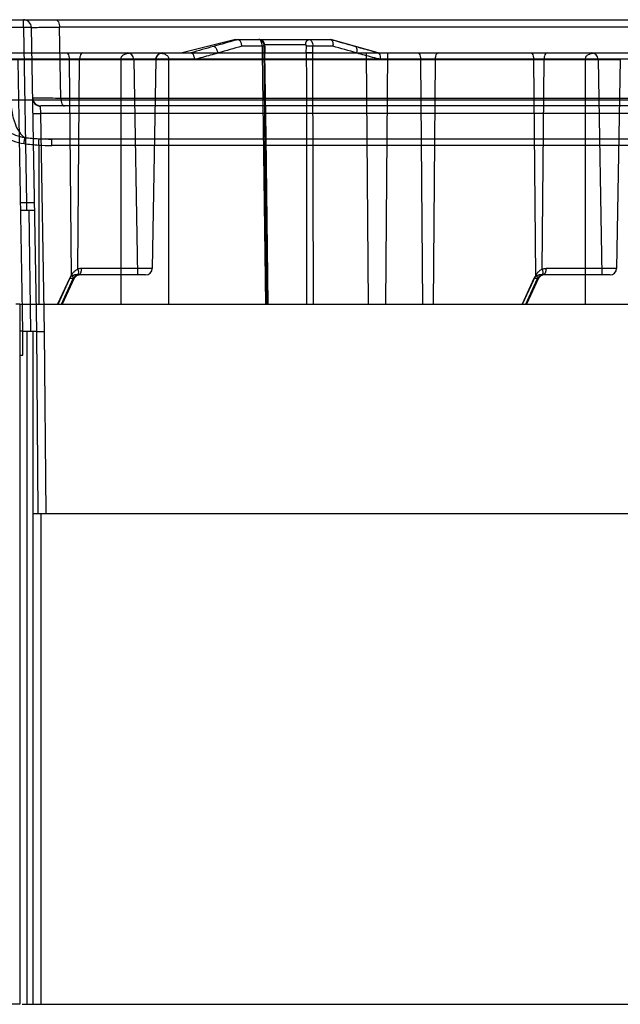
# Model space of a CAD drawing. Header units: millimetres. Extents: x 48 to 370, y 239 to 340.
# Tile 6 of 7: x 278 to 323, y 266 to 340. Entities that reach past the tile are written whole.
import ezdxf

# ---------------------------------------------------------------- set-up
doc = ezdxf.new("R2010")
doc.units = ezdxf.units.MM
doc.header["$LTSCALE"] = 37.523973
doc.layers.get('0').update_dxf_attribs({"linetype": 'CONTINUOUS'})

msp = doc.modelspace()

# ---------------------------------------------------------------- linework, layer by layer
at = {"color": 7}
for p, q in [((63.038, 339.86), (355.262, 339.86)), ((278, 339.281), (278, 339.86)), ((278, 339.281), (274.215, 339.281)), ((278, 339.281), (278.231, 326.039)), ((279, 316.36), (278.6, 339.271)), ((350.499, 339.291), (280.721, 339.291)), ((280.815, 333.929), (280.721, 339.291)), ((293.974, 338.36), (289.974, 337.36)), ((293.974, 338.36), (301.139, 338.36)), ((295.989, 337.86), (294.469, 337.86)), ((295.989, 337.86), (295.993, 337.36)), ((299.265, 337.964), (296.139, 337.964)), ((296.31, 318.41), (296.139, 337.964)), ((296.19, 337.864), (296.194, 337.364)), ((296.205, 337.363), (296.201, 337.863)), ((299.32, 337.357), (299.324, 337.864)), ((299.802, 337.36), (299.806, 337.86)), ((301.325, 337.86), (299.806, 337.86)), ((304.735, 337.356), (301.176, 338.355)), ((276.994, 337.36), (352.913, 337.36)), ((288.484, 337.32), (288.484, 337.36)), ((295.993, 337.36), (296.242, 318.41)), ((299.863, 318.41), (299.802, 337.36)), ((304.015, 318.41), (303.85, 337.36)), ((305.45, 337.36), (305.285, 318.41)), ((174.828, 336.869), (322.984, 336.869)), ((352.971, 336.886), (276.946, 336.886)), ((277.95, 316.36), (277.594, 336.771)), ((281.453, 336.869), (281.587, 320.507)), ((282.107, 321.051), (282.236, 336.869)), ((285.348, 336.878), (285.348, 318.41)), ((286.316, 336.869), (286.6, 320.61)), ((287.984, 336.869), (287.709, 321.101)), ((288.952, 318.41), (288.952, 336.878)), ((308.095, 318.41), (307.944, 336.869)), ((309.026, 336.869), (308.875, 318.41)), ((316.453, 336.869), (316.587, 320.507)), ((317.107, 321.051), (317.236, 336.869)), ((320.348, 336.878), (320.348, 318.41)), ((321.316, 336.869), (321.6, 320.61)), ((322.984, 336.869), (322.709, 321.101)), ((353.074, 333.798), (277.054, 333.798)), ((350.68, 333.929), (280.815, 333.929)), ((279.313, 332.781), (279.294, 333.339)), ((355.228, 333.36), (279.308, 333.36)), ((351.804, 332.781), (279.313, 332.781)), ((279.599, 316.349), (279.313, 332.781)), ((352.731, 330.86), (280.13, 330.86)), ((279.15, 330.407), (279.15, 318.41)), ((349.741, 330.369), (280.132, 330.378)), ((278.231, 326.039), (277.781, 326.039)), ((278.231, 326.039), (278.231, 325.46)), ((278.841, 325.46), (277.791, 325.46)), ((278.397, 325.46), (278.534, 316.36)), ((287.709, 321.101), (282.386, 321.101)), ((322.709, 321.101), (317.386, 321.101)), ((281.463, 320.34), (280.579, 318.41)), ((280.625, 318.41), (281.611, 320.562)), ((280.869, 318.41), (281.753, 320.34)), ((281.816, 320.362), (280.922, 318.41)), ((281.753, 320.34), (281.463, 320.34)), ((281.816, 320.362), (282.04, 320.592)), ((287.209, 320.61), (281.853, 320.61)), ((316.463, 320.34), (315.579, 318.41)), ((315.625, 318.41), (316.611, 320.562)), ((315.869, 318.41), (316.753, 320.34)), ((316.816, 320.362), (315.922, 318.41)), ((316.753, 320.34), (316.463, 320.34)), ((316.816, 320.362), (317.039, 320.592)), ((322.209, 320.61), (316.853, 320.61)), ((277.723, 318.41), (277.423, 318.41)), ((277.723, 318.41), (367.071, 318.41)), ((277.723, 318.41), (277.723, 265.61)), ((304.015, 318.41), (305.285, 318.41)), ((277.95, 316.36), (279, 316.36)), ((277.966, 314.56), (277.95, 316.36)), ((278.285, 265.61), (278.285, 316.36)), ((278.714, 316.36), (278.714, 265.61)), ((279.12, 302.61), (279, 316.36)), ((279.718, 302.61), (279.599, 316.35)), ((277.723, 314.56), (277.966, 314.56)), ((278.714, 302.61), (370.149, 302.61)), ((279.309, 302.61), (279.309, 265.61)), ((277.723, 265.61), (270.504, 265.619)), ((277.907, 265.61), (368.853, 265.61))]:
    msp.add_line(p, q, dxfattribs=at)
for points in [[(296.201, 337.863), (296.177, 338.046), (296.068, 338.238), (295.782, 338.36)], [(296.454, 318.41), (296.283, 331.057), (296.205, 337.363)], [(280.13, 330.86), (279.909, 330.862), (279.691, 330.866)], [(282.039, 320.592), (282.088, 320.605), (282.138, 320.61)], [(317.038, 320.591), (317.09, 320.606), (317.138, 320.61)]]:
    msp.add_lwpolyline(points, dxfattribs=at)
for centre, radius, start, end in [((278, 339.26), 0.6, 0.99999, 90), ((502.717, -409.165), 776.069, 105.729791, 105.860149), ((540.132, -541.406), 912.94, 105.610122, 105.727274), ((295.739, 337.96), 0.4, 0.5, 89.99214), ((298.965, 255.524), 82.341, 89.41489, 89.75045), ((57.029, -535.571), 907.382, 74.272443, 74.393818), ((53.639, -548.607), 920.419, 74.273038, 74.389238), ((285.816, 336.86), 0.5, 1, 90), ((288.484, 336.86), 0.5, 90, 179), ((320.816, 336.86), 0.5, 1, 90), ((278.507, 333.933), 2.982, 234.66691, 262.37213), ((278.507, 333.947), 3.464, 234.6677, 262.37072), ((280.065, 345.64), 15.26, 262.40078, 266.56106), ((280.063, 347.449), 16.587, 263.24011, 266.94661), ((280.125, 348.54), 17.68, 266.93561, 270.01594), ((280.128, 346.681), 16.303, 266.5607, 270.01585), ((287.209, 321.11), 0.5, 270.0001, 359), ((322.209, 321.11), 0.5, 269.99975, 358.99999)]:
    msp.add_arc(centre, radius, start, end, dxfattribs=at)
for centre in [(281.864, 320.11), (316.864, 320.11)]:
    msp.add_ellipse(centre, major_axis=(-0.021, 0.5), ratio=0.89843, start_param=0.61503, end_param=1.054007, dxfattribs=at)
for points, knots in [([(280.44, 339.86), (280.525, 339.86), (280.646, 339.709), (280.702, 339.502), (280.72, 339.363), (280.721, 339.291)], [0, 0, 0, 0, 0.381737, 0.681191, 1, 1, 1, 1]), ([(278.6, 339.271), (278.6, 339.275), (278.577, 339.274), (278.55, 339.28), (278.491, 339.28), (278.419, 339.283), (278.329, 339.283), (278.188, 339.284), (278.077, 339.282), (278, 339.281)], [0, 0, 0, 0, 0.020529, 0.077659, 0.169864, 0.294035, 0.445314, 0.618502, 1, 1, 1, 1]), ([(278.6, 339.271), (278.6, 339.274), (278.62, 339.271), (278.641, 339.277), (278.69, 339.276), (278.752, 339.279), (278.833, 339.28), (278.974, 339.282), (279.192, 339.285), (279.499, 339.287), (279.863, 339.289), (280.277, 339.291), (280.568, 339.291), (280.721, 339.291)], [0, 0, 0, 0, 0.004479, 0.017557, 0.039131, 0.069051, 0.107163, 0.15331, 0.269086, 0.414775, 0.587385, 0.783574, 1, 1, 1, 1]), ([(294.176, 338.36), (293.982, 338.306), (293.584, 338.196), (292.967, 338.022), (292.544, 337.903), (292.324, 337.841)], [0, 0, 0, 0, 0.314673, 0.643353, 1, 1, 1, 1]), ([(292.671, 337.36), (292.652, 337.445), (292.598, 337.597), (292.487, 337.772), (292.372, 337.844), (292.324, 337.841)], [0, 0, 0, 0, 0.41871, 0.766361, 1, 1, 1, 1]), ([(294.469, 337.86), (294.459, 337.949), (294.422, 338.107), (294.33, 338.292), (294.219, 338.362), (294.174, 338.36)], [0, 0, 0, 0, 0.435867, 0.780124, 1, 1, 1, 1]), ([(296.171, 337.964), (296.171, 337.977), (296.168, 338.023), (296.155, 338.083), (296.13, 338.14), (296.108, 338.179), (296.083, 338.214), (296.055, 338.245), (296.025, 338.272), (295.991, 338.298), (295.952, 338.32), (295.896, 338.344), (295.837, 338.358), (295.792, 338.36), (295.778, 338.36)], [0, 0, 0, 0, 0.065949, 0.221516, 0.296193, 0.368148, 0.43709, 0.502823, 0.568436, 0.637003, 0.708315, 0.782086, 0.935193, 1, 1, 1, 1]), ([(295.989, 337.86), (295.988, 337.926), (295.979, 338.047), (295.935, 338.204), (295.877, 338.317), (295.809, 338.36), (295.778, 338.36)], [0, 0, 0, 0, 0.344035, 0.626463, 0.842123, 1, 1, 1, 1]), ([(296.19, 337.864), (296.193, 337.864), (296.197, 337.865), (296.201, 337.863), (296.177, 337.864), (296.167, 337.862), (296.127, 337.862), (296.094, 337.861), (296.057, 337.861), (296.023, 337.86), (296, 337.86), (295.989, 337.86)], [0, 0, 0, 0, 0.046297, 0.048075, 0.059924, 0.221644, 0.358478, 0.537505, 0.683308, 0.849651, 1, 1, 1, 1]), ([(296.19, 337.864), (296.19, 337.876), (296.189, 337.899), (296.185, 337.93), (296.18, 337.95), (296.175, 337.964), (296.171, 337.964)], [0, 0, 0, 0, 0.356699, 0.665734, 0.897675, 1, 1, 1, 1]), ([(299.265, 337.964), (299.265, 337.977), (299.267, 338.022), (299.277, 338.082), (299.295, 338.14), (299.31, 338.179), (299.328, 338.213), (299.348, 338.244), (299.37, 338.272), (299.394, 338.297), (299.422, 338.319), (299.461, 338.343), (299.504, 338.358), (299.537, 338.36), (299.547, 338.36)], [0, 0, 0, 0, 0.076149, 0.253717, 0.336727, 0.414808, 0.48755, 0.554811, 0.619783, 0.685318, 0.750986, 0.816478, 0.946275, 1, 1, 1, 1]), ([(299.265, 337.964), (299.281, 337.964), (299.303, 337.946), (299.32, 337.908), (299.324, 337.881), (299.324, 337.864)], [0, 0, 0, 0, 0.367801, 0.576033, 1, 1, 1, 1]), ([(299.547, 338.36), (299.584, 338.36), (299.665, 338.322), (299.742, 338.206), (299.794, 338.048), (299.806, 337.926), (299.806, 337.86)], [0, 0, 0, 0, 0.182267, 0.402396, 0.67539, 1, 1, 1, 1]), ([(301.141, 338.36), (301.162, 338.361), (301.209, 338.35), (301.261, 338.293), (301.296, 338.211), (301.323, 338.108), (301.336, 337.988), (301.331, 337.903), (301.325, 337.86)], [0, 0, 0, 0, 0.109945, 0.230623, 0.379961, 0.56499, 0.778865, 1, 1, 1, 1]), ([(303.123, 337.36), (303.14, 337.44), (303.152, 337.582), (303.129, 337.772), (303.029, 337.843), (302.989, 337.841)], [0, 0, 0, 0, 0.444091, 0.778719, 1, 1, 1, 1]), ([(304.704, 337.36), (304.505, 337.415), (304.117, 337.524), (303.545, 337.685), (303.172, 337.789), (302.989, 337.841)], [0, 0, 0, 0, 0.347302, 0.679182, 1, 1, 1, 1]), ([(281.226, 337.36), (281.269, 337.36), (281.369, 337.283), (281.433, 337.101), (281.453, 336.952), (281.453, 336.869)], [0, 0, 0, 0, 0.226048, 0.569136, 1, 1, 1, 1]), ([(282.478, 337.36), (282.433, 337.36), (282.328, 337.286), (282.257, 337.102), (282.237, 336.952), (282.236, 336.869)], [0, 0, 0, 0, 0.233486, 0.57529, 1, 1, 1, 1]), ([(285.348, 336.878), (285.348, 336.908), (285.356, 336.971), (285.392, 337.062), (285.454, 337.147), (285.542, 337.219), (285.654, 337.276), (285.787, 337.317), (285.884, 337.334), (285.935, 337.341)], [0, 0, 0, 0, 0.11127, 0.229996, 0.355425, 0.491377, 0.642067, 0.811051, 1, 1, 1, 1]), ([(287.991, 336.944), (288.004, 337.021), (288.069, 337.171), (288.256, 337.319), (288.414, 337.335), (288.484, 337.32)], [0, 0, 0, 0, 0.344816, 0.687783, 1, 1, 1, 1]), ([(288.484, 337.32), (288.532, 337.31), (288.622, 337.285), (288.742, 337.229), (288.837, 337.156), (288.905, 337.069), (288.944, 336.975), (288.952, 336.909), (288.952, 336.878)], [0, 0, 0, 0, 0.211877, 0.399227, 0.566726, 0.720294, 0.86395, 1, 1, 1, 1]), ([(290.916, 336.869), (290.906, 336.955), (290.868, 337.108), (290.778, 337.288), (290.671, 337.361), (290.625, 337.36)], [0, 0, 0, 0, 0.431695, 0.771656, 1, 1, 1, 1]), ([(290.916, 336.869), (291.122, 336.927), (291.52, 337.039), (292.104, 337.207), (292.484, 337.31), (292.671, 337.36)], [0, 0, 0, 0, 0.352636, 0.680553, 1, 1, 1, 1]), ([(295.993, 337.36), (296.037, 337.361), (296.06, 337.36), (296.217, 337.363), (296.194, 337.364)], [0, 0, 0, 0, 0.656438, 1, 1, 1, 1]), ([(296.425, 318.41), (296.398, 320.505), (296.317, 326.823), (296.242, 333.141), (296.193, 337.364)], [0, 0, 0, 0, 0.331585, 1, 1, 1, 1]), ([(299.319, 337.357), (299.328, 333.546), (299.339, 327.231), (299.344, 320.915), (299.345, 318.41)], [0, 0, 0, 0, 0.603317, 1, 1, 1, 1]), ([(299.802, 337.36), (299.782, 337.36), (299.734, 337.36), (299.659, 337.36), (299.576, 337.36), (299.495, 337.359), (299.409, 337.358), (299.351, 337.357), (299.32, 337.357)], [0, 0, 0, 0, 0.121615, 0.300708, 0.470581, 0.637058, 0.805025, 1, 1, 1, 1]), ([(303.123, 337.36), (303.313, 337.309), (303.696, 337.205), (304.283, 337.038), (304.682, 336.926), (304.887, 336.869)], [0, 0, 0, 0, 0.32117, 0.651354, 1, 1, 1, 1]), ([(304.704, 337.36), (304.746, 337.361), (304.845, 337.286), (304.891, 337.099), (304.895, 336.951), (304.887, 336.869)], [0, 0, 0, 0, 0.224023, 0.560631, 1, 1, 1, 1]), ([(307.717, 337.36), (307.76, 337.36), (307.86, 337.283), (307.924, 337.101), (307.943, 336.952), (307.944, 336.869)], [0, 0, 0, 0, 0.225973, 0.569078, 1, 1, 1, 1]), ([(309.268, 337.36), (309.223, 337.36), (309.118, 337.286), (309.047, 337.102), (309.027, 336.952), (309.026, 336.869)], [0, 0, 0, 0, 0.23343, 0.575244, 1, 1, 1, 1]), ([(316.226, 337.36), (316.269, 337.36), (316.369, 337.283), (316.433, 337.101), (316.453, 336.952), (316.453, 336.869)], [0, 0, 0, 0, 0.226048, 0.569136, 1, 1, 1, 1]), ([(317.478, 337.36), (317.433, 337.36), (317.328, 337.286), (317.257, 337.102), (317.237, 336.952), (317.236, 336.869)], [0, 0, 0, 0, 0.233486, 0.57529, 1, 1, 1, 1]), ([(320.348, 336.878), (320.348, 336.908), (320.356, 336.971), (320.392, 337.062), (320.454, 337.147), (320.542, 337.219), (320.654, 337.276), (320.787, 337.317), (320.884, 337.334), (320.935, 337.341)], [0, 0, 0, 0, 0.11127, 0.229996, 0.355425, 0.491377, 0.642067, 0.811051, 1, 1, 1, 1]), ([(305.446, 336.892), (305.269, 336.892), (304.915, 336.897), (304.385, 336.897), (304.031, 336.892), (303.854, 336.892)], [0, 0, 0, 0, 0.333352, 0.666677, 1, 1, 1, 1]), ([(277.054, 333.798), (277.062, 333.484), (277.119, 332.882), (277.33, 332.059), (277.643, 331.405), (277.948, 331.076), (278.111, 330.977)], [0, 0, 0, 0, 0.303367, 0.581195, 0.815716, 1, 1, 1, 1]), ([(278.694, 333.907), (278.696, 333.76), (278.832, 333.454), (279.143, 333.338), (279.294, 333.339)], [0, 0, 0, 0, 0.494407, 1, 1, 1, 1]), ([(278.71, 333.96), (278.71, 333.935), (278.718, 333.831), (278.753, 333.73), (278.792, 333.66)], [0, 0, 0, 0, 0.236359, 1, 1, 1, 1]), ([(280.815, 333.929), (280.546, 333.929), (280.062, 333.931), (279.431, 333.933), (278.999, 333.94), (278.781, 333.941), (278.71, 333.947)], [0, 0, 0, 0, 0.383619, 0.68955, 0.899227, 1, 1, 1, 1]), ([(279.009, 333.442), (279.033, 333.429), (279.126, 333.383), (279.231, 333.36), (279.308, 333.36)], [0, 0, 0, 0, 0.261474, 1, 1, 1, 1]), ([(280.815, 333.929), (280.817, 333.855), (280.834, 333.715), (280.893, 333.508), (281.011, 333.36), (281.096, 333.36)], [0, 0, 0, 0, 0.329813, 0.619989, 1, 1, 1, 1]), ([(278.713, 332.791), (278.713, 332.787), (278.736, 332.789), (278.763, 332.782), (278.821, 332.782), (278.895, 332.779), (278.988, 332.779), (279.129, 332.779), (279.239, 332.78), (279.313, 332.781)], [0, 0, 0, 0, 0.020027, 0.076273, 0.168064, 0.294307, 0.451967, 0.630454, 1, 1, 1, 1]), ([(279.294, 333.339), (279.293, 333.342), (279.293, 333.351), (279.302, 333.36), (279.308, 333.36)], [0, 0, 0, 0, 0.342392, 1, 1, 1, 1]), ([(278.047, 330.513), (278.06, 330.613), (278.082, 330.767), (278.103, 330.922), (278.111, 330.977)], [0, 0, 0, 0, 0.641901, 1, 1, 1, 1]), ([(279.15, 330.407), (279.151, 330.416), (279.153, 330.46), (279.158, 330.534), (279.163, 330.612), (279.166, 330.669), (279.168, 330.706), (279.171, 330.741), (279.173, 330.782), (279.176, 330.83), (279.178, 330.867), (279.18, 330.885)], [0, 0, 0, 0, 0.05833, 0.2726, 0.465064, 0.550386, 0.627619, 0.699161, 0.766632, 0.883245, 1, 1, 1, 1]), ([(280.132, 330.378), (280.132, 330.405), (280.132, 330.467), (280.132, 330.557), (280.132, 330.632), (280.132, 330.685), (280.132, 330.719), (280.132, 330.75), (280.131, 330.777), (280.131, 330.802), (280.131, 330.823), (280.13, 330.838), (280.131, 330.85), (280.129, 330.855), (280.131, 330.86), (280.13, 330.86)], [0, 0, 0, 0, 0.173399, 0.380159, 0.561021, 0.639404, 0.709164, 0.772536, 0.83088, 0.882741, 0.926599, 0.957941, 0.981047, 0.995194, 1, 1, 1, 1]), ([(278.831, 326.05), (278.831, 326.045), (278.807, 326.046), (278.781, 326.04), (278.722, 326.04), (278.65, 326.037), (278.56, 326.037), (278.419, 326.037), (278.308, 326.038), (278.231, 326.039)], [0, 0, 0, 0, 0.020674, 0.07816, 0.170073, 0.293514, 0.444854, 0.61774, 1, 1, 1, 1]), ([(281.611, 320.562), (281.645, 320.635), (281.727, 320.773), (281.897, 320.942), (282.034, 321.02), (282.107, 321.051)], [0, 0, 0, 0, 0.341411, 0.669113, 1, 1, 1, 1]), ([(282.107, 321.051), (282.128, 320.976), (282.147, 320.841), (282.134, 320.656), (282.042, 320.586), (282.002, 320.585)], [0, 0, 0, 0, 0.447155, 0.775997, 1, 1, 1, 1]), ([(282.386, 321.101), (282.355, 321.102), (282.291, 321.098), (282.198, 321.081), (282.137, 321.062), (282.107, 321.051)], [0, 0, 0, 0, 0.332026, 0.664082, 1, 1, 1, 1]), ([(282.138, 320.61), (282.153, 320.61), (282.187, 320.616), (282.226, 320.64), (282.256, 320.668), (282.277, 320.694), (282.296, 320.723), (282.313, 320.754), (282.329, 320.789), (282.343, 320.827), (282.356, 320.869), (282.371, 320.932), (282.383, 321.01), (282.386, 321.073), (282.386, 321.101)], [0, 0, 0, 0, 0.073557, 0.171139, 0.224198, 0.279925, 0.337897, 0.397519, 0.460628, 0.529481, 0.603876, 0.683375, 0.854663, 1, 1, 1, 1]), ([(316.611, 320.562), (316.645, 320.635), (316.727, 320.773), (316.897, 320.942), (317.034, 321.02), (317.107, 321.051)], [0, 0, 0, 0, 0.34141, 0.669113, 1, 1, 1, 1]), ([(317.107, 321.051), (317.128, 320.976), (317.148, 320.841), (317.134, 320.656), (317.042, 320.586), (317.002, 320.585)], [0, 0, 0, 0, 0.447271, 0.7768, 1, 1, 1, 1]), ([(317.107, 321.051), (317.136, 321.062), (317.197, 321.081), (317.29, 321.098), (317.354, 321.102), (317.386, 321.101)], [0, 0, 0, 0, 0.33079, 0.662789, 1, 1, 1, 1]), ([(317.386, 321.101), (317.386, 321.073), (317.383, 321.01), (317.371, 320.932), (317.356, 320.869), (317.343, 320.827), (317.329, 320.789), (317.313, 320.754), (317.296, 320.723), (317.277, 320.694), (317.256, 320.668), (317.226, 320.64), (317.187, 320.616), (317.153, 320.61), (317.138, 320.61)], [0, 0, 0, 0, 0.145335, 0.316643, 0.396152, 0.470554, 0.539413, 0.602527, 0.662153, 0.720129, 0.775859, 0.82892, 0.926502, 1, 1, 1, 1]), ([(281.587, 320.507), (281.612, 320.529), (281.666, 320.566), (281.757, 320.602), (281.821, 320.61), (281.853, 320.61)], [0, 0, 0, 0, 0.34156, 0.673846, 1, 1, 1, 1]), ([(281.611, 320.562), (281.633, 320.549), (281.674, 320.522), (281.73, 320.482), (281.775, 320.443), (281.805, 320.41), (281.821, 320.38), (281.812, 320.353), (281.785, 320.342), (281.765, 320.34), (281.753, 320.34)], [0, 0, 0, 0, 0.209485, 0.403109, 0.5683, 0.693681, 0.775431, 0.833846, 0.903265, 1, 1, 1, 1]), ([(282.002, 320.585), (281.976, 320.575), (281.87, 320.52), (281.791, 320.422), (281.753, 320.34)], [0, 0, 0, 0, 0.241081, 1, 1, 1, 1]), ([(282.138, 320.61), (282.101, 320.61), (282.054, 320.603), (282.011, 320.588), (282.002, 320.585)], [0, 0, 0, 0, 0.811176, 1, 1, 1, 1]), ([(316.587, 320.507), (316.612, 320.529), (316.666, 320.566), (316.757, 320.602), (316.821, 320.61), (316.853, 320.61)], [0, 0, 0, 0, 0.34156, 0.673846, 1, 1, 1, 1]), ([(316.611, 320.562), (316.633, 320.549), (316.674, 320.522), (316.73, 320.482), (316.775, 320.443), (316.805, 320.41), (316.821, 320.38), (316.812, 320.353), (316.785, 320.342), (316.765, 320.34), (316.753, 320.34)], [0, 0, 0, 0, 0.209485, 0.403109, 0.5683, 0.693681, 0.775431, 0.833846, 0.903265, 1, 1, 1, 1]), ([(317.002, 320.585), (316.976, 320.575), (316.87, 320.52), (316.791, 320.422), (316.753, 320.34)], [0, 0, 0, 0, 0.241081, 1, 1, 1, 1]), ([(317.138, 320.61), (317.123, 320.61), (317.093, 320.608), (317.047, 320.6), (317.017, 320.591), (317.002, 320.585)], [0, 0, 0, 0, 0.327698, 0.660784, 1, 1, 1, 1]), ([(277.95, 316.36), (277.95, 316.361), (277.943, 316.359), (277.933, 316.361), (277.914, 316.36), (277.875, 316.361), (277.81, 316.36), (277.754, 316.36), (277.723, 316.36)], [0, 0, 0, 0, 0.017127, 0.067267, 0.149821, 0.263841, 0.580346, 1, 1, 1, 1]), ([(279, 316.36), (279, 316.356), (279.024, 316.357), (279.05, 316.351), (279.109, 316.35), (279.18, 316.348), (279.271, 316.347), (279.411, 316.347), (279.522, 316.348), (279.599, 316.35)], [0, 0, 0, 0, 0.02052, 0.077625, 0.169785, 0.293897, 0.445136, 0.61833, 1, 1, 1, 1])]:
    msp.add_open_spline(points, degree=3, knots=knots, dxfattribs=at)
msp.add_open_spline([(278.792, 333.66), (278.842, 333.571), (278.92, 333.493), (279.009, 333.442)], degree=3, dxfattribs=at)

doc.saveas('drawing.dxf')
